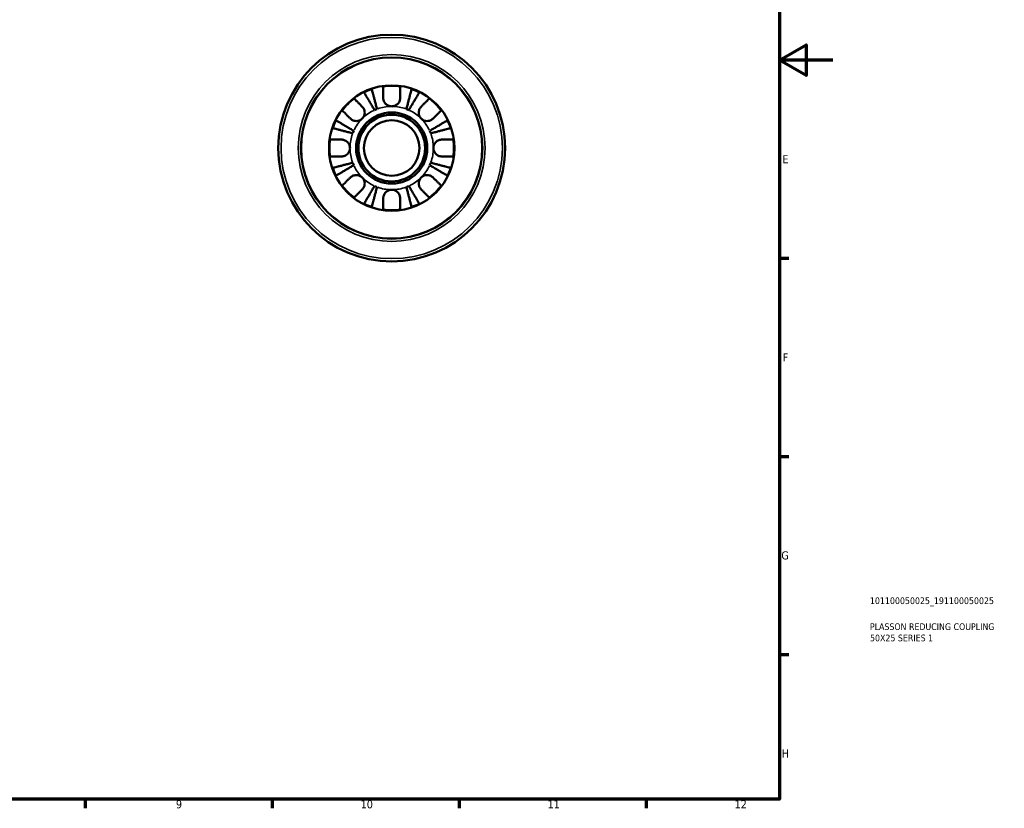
# Model space of a CAD drawing. Header units: millimetres. Extents: x 0 to 905, y -151 to 594.
# Tile 7 of 9: x 536 to 905, y 17 to 312. Entities that reach past the tile are written whole.
import ezdxf

# ---------------------------------------------------------------- set-up
doc = ezdxf.new("R2010")
doc.units = ezdxf.units.MM
for name, color, linetype, lineweight in [('Border (ANSI)', 7, 'Continuous', 70), ('Title (ISO)', 7, 'Continuous', 50), ('Visible (ANSI)', 7, 'Continuous', 50), ('Visible Narrow (ANSI)', 7, 'Continuous', 35)]:
    doc.layers.add(name, color=color, linetype=linetype, lineweight=lineweight)
doc.styles.add('Note Text (ANSI)', font='tahoma.ttf')
doc.styles.add('Note Text (ISO)', font='tahoma.ttf')

# ---------------------------------------------------------------- blocks, each defined once
blk = doc.blocks.new('Borders Default Border')
at = {"layer": 'Border (ANSI)'}
for p, q in [((821, 222.75), (824.45, 222.75)), ((821, 148.5), (824.45, 148.5)), ((821, 74.25), (824.45, 74.25)), ((560.67, 20), (560.67, 16.55)), ((630.75, 20), (630.75, 16.55)), ((700.83, 20), (700.83, 16.55)), ((770.92, 20), (770.92, 16.55))]:
    blk.add_line(p, q, dxfattribs=at)
at = {"layer": 'Border (ANSI)', "flags": 128}
for points in [[(20, 20), (20, 574), (821, 574), (821, 20), (20, 20)], [(841, 297), (821, 297), (831, 302.77), (831, 291.23), (821, 297)]]:
    blk.add_lwpolyline(points, dxfattribs=at)
at = {"layer": 'Border (ANSI)', "color": 230, "true_color": 0xff0080, "attachment_point": 7, "style": 'Note Text (ANSI)'}
for s, insert, char_height in [('E', (822.05, 258.35), 3.05), ('F', (822.14, 184.1), 3.05), ('G', (821.66, 109.79), 3.05), ('H', (821.81, 35.6), 3.05), ('9', (594.7, 16.49), 3.05), ('10', (663.96, 16.49), 3.048), ('11', (734.04, 16.55), 3.048), ('12', (804.13, 16.55), 3.048)]:
    blk.add_mtext(s, dxfattribs=dict(at, insert=insert, char_height=char_height))
blk = doc.blocks.new('Title Blocks ISO')
at = {"layer": 'Title (ISO)', "color": 232, "true_color": 0xca0064, "style": 'Note Text (ISO)'}
for tag, p in [('PART_NUMBER_001', (33.84, 73.13)), ('DESCRIPTION_001', (33.84, 63.4)), ('DESCRIPTION_002', (33.88, 59.18))]:
    blk.add_attdef(tag, p, '', height=2.5, dxfattribs=at)

msp = doc.modelspace()

# ---------------------------------------------------------------- linework, layer by layer
at = {"layer": 'Visible (ANSI)'}
for radius in [42.5, 34, 23.5, 13.35, 12.5, 10.417]:
    msp.add_circle((675.589, 264.096), radius, dxfattribs=at)
for radius, start, end in [(23.341, 108.62342, 116.37658), (23.341, 82.24391, 97.75609), (23.341, 63.62342, 71.37658), (23.341, 127.24391, 142.75609), (23.341, 37.24391, 52.75609), (15.625, 110.66622, 114.33378), (15.625, 65.66622, 69.33378), (23.341, 153.62342, 161.37658), (23.341, 18.62342, 26.37658), (15.625, 155.66622, 159.33378), (15.625, 20.66622, 24.33378), (23.341, 172.24391, 187.75609), (23.341, 352.24391, 7.75609), (15.625, 200.66622, 204.33378), (15.625, 335.66622, 339.33378), (23.341, 198.62342, 206.37658), (23.341, 333.62342, 341.37658), (23.341, 217.24391, 232.75609), (15.625, 245.66622, 249.33378), (15.625, 290.66622, 294.33378), (23.341, 307.24391, 322.75609), (23.341, 243.62342, 251.37658), (23.341, 262.24391, 277.75609), (23.341, 288.62342, 296.37658)]:
    msp.add_arc((675.589, 264.096), radius, start, end, dxfattribs=at)
for points, knots in [([(669.15, 278.333), (668.902, 278.754), (668.632, 279.214), (668.101, 280.114), (667.841, 280.555), (667.384, 281.332), (667.144, 281.74), (666.695, 282.501), (666.487, 282.854), (666.137, 283.448), (665.964, 283.743), (665.664, 284.252), (665.538, 284.466), (665.351, 284.783), (665.272, 284.918), (665.219, 285.007)], [3.5133942, 3.5133942, 3.5133942, 3.5133942, 3.6599759, 3.6599759, 3.8065576, 3.8065576, 3.952571, 3.952571, 4.0985843, 4.0985843, 4.244542, 4.244542, 4.3904997, 4.3904997, 4.5326255, 4.5326255, 4.5326255, 4.5326255]), ([(668.135, 286.215), (668.161, 286.115), (668.2, 285.964), (668.292, 285.608), (668.354, 285.369), (668.501, 284.798), (668.587, 284.467), (668.759, 283.8), (668.862, 283.403), (669.084, 282.547), (669.202, 282.088), (669.428, 281.215), (669.556, 280.719), (669.818, 279.706), (669.952, 279.189), (670.074, 278.716)], [0.1494024, 0.1494024, 0.1494024, 0.1494024, 0.2912498, 0.2912498, 0.4370651, 0.4370651, 0.5828803, 0.5828803, 0.7290354, 0.7290354, 0.8751905, 0.8751905, 1.0219149, 1.0219149, 1.1686392, 1.1686392, 1.1686392, 1.1686392]), ([(672.439, 282.871), (672.439, 283.2), (672.439, 283.532), (672.439, 284.293), (672.439, 284.707), (672.439, 285.401), (672.439, 285.746), (672.439, 286.342), (672.439, 286.592), (672.439, 286.962), (672.439, 287.119), (672.439, 287.223)], [3.89240184, 3.89240184, 3.89240184, 3.89240184, 3.99678632, 3.99678632, 4.14339205, 4.14339205, 4.28980063, 4.28980063, 4.43620921, 4.43620921, 4.57823442, 4.57823442, 4.57823442, 4.57823442]), ([(678.739, 287.223), (678.739, 287.12), (678.739, 286.965), (678.739, 286.597), (678.739, 286.349), (678.739, 285.757), (678.739, 285.414), (678.739, 284.721), (678.739, 284.307), (678.739, 283.541), (678.739, 283.204), (678.739, 282.871)], [0.14941001, 0.14941001, 0.14941001, 0.14941001, 0.29044502, 0.29044502, 0.43634177, 0.43634177, 0.58223851, 0.58223851, 0.72934673, 0.72934673, 0.83526259, 0.83526259, 0.83526259, 0.83526259]), ([(681.103, 278.716), (681.226, 279.189), (681.359, 279.705), (681.621, 280.717), (681.749, 281.213), (681.975, 282.085), (682.093, 282.543), (682.314, 283.399), (682.417, 283.796), (682.59, 284.463), (682.675, 284.795), (682.823, 285.367), (682.885, 285.607), (682.978, 285.963), (683.017, 286.114), (683.043, 286.215)], [3.5133942, 3.5133942, 3.5133942, 3.5133942, 3.6599759, 3.6599759, 3.8065576, 3.8065576, 3.952571, 3.952571, 4.0985843, 4.0985843, 4.244542, 4.244542, 4.3904997, 4.3904997, 4.5326255, 4.5326255, 4.5326255, 4.5326255]), ([(685.958, 285.007), (685.906, 284.918), (685.827, 284.784), (685.641, 284.467), (685.515, 284.254), (685.216, 283.746), (685.042, 283.451), (684.693, 282.858), (684.484, 282.504), (684.036, 281.743), (683.795, 281.335), (683.337, 280.557), (683.077, 280.116), (682.546, 279.215), (682.275, 278.754), (682.027, 278.333)], [0.1494024, 0.1494024, 0.1494024, 0.1494024, 0.2912498, 0.2912498, 0.4370651, 0.4370651, 0.5828803, 0.5828803, 0.7290354, 0.7290354, 0.8751905, 0.8751905, 1.0219149, 1.0219149, 1.1686392, 1.1686392, 1.1686392, 1.1686392]), ([(661.463, 282.677), (661.536, 282.603), (661.647, 282.492), (661.909, 282.23), (662.086, 282.053), (662.507, 281.632), (662.751, 281.388), (663.242, 280.897), (663.535, 280.605), (664.073, 280.067), (664.308, 279.832), (664.54, 279.599)], [0.14942955, 0.14942955, 0.14942955, 0.14942955, 0.29145476, 0.29145476, 0.43786333, 0.43786333, 0.58427191, 0.58427191, 0.73087765, 0.73087765, 0.83526212, 0.83526212, 0.83526212, 0.83526212]), ([(675.589, 279.721), (675.369, 279.721), (675.151, 279.744), (674.707, 279.838), (674.484, 279.912), (673.898, 280.182), (673.564, 280.424), (673.087, 280.935), (672.921, 281.172), (672.695, 281.609), (672.62, 281.8), (672.507, 282.189), (672.47, 282.387), (672.443, 282.68), (672.439, 282.776), (672.439, 282.871)], [-2.17667965, -2.17667965, -2.17667965, -2.17667965, -2.11086653, -2.11086653, -2.04055216, -2.04055216, -1.91738302, -1.91738302, -1.82942275, -1.82942275, -1.76558177, -1.76558177, -1.70117883, -1.70117883, -1.66961913, -1.66961913, -1.66961913, -1.66961913]), ([(678.739, 282.871), (678.739, 282.74), (678.731, 282.608), (678.689, 282.282), (678.647, 282.09), (678.521, 281.701), (678.436, 281.506), (678.182, 281.057), (677.995, 280.815), (677.493, 280.331), (677.163, 280.114), (676.417, 279.804), (676.005, 279.721), (675.589, 279.721)], [-0.50816407, -0.50816407, -0.50816407, -0.50816407, -0.46460526, -0.46460526, -0.40154747, -0.40154747, -0.3356183, -0.3356183, -0.24286964, -0.24286964, -0.12490659, -0.12490659, 0, 0, 0, 0]), ([(686.637, 279.599), (686.873, 279.835), (687.111, 280.073), (687.653, 280.615), (687.946, 280.908), (688.436, 281.398), (688.678, 281.64), (689.096, 282.058), (689.272, 282.234), (689.532, 282.494), (689.642, 282.604), (689.715, 282.677)], [3.89239507, 3.89239507, 3.89239507, 3.89239507, 3.99831093, 3.99831093, 4.14541915, 4.14541915, 4.2913159, 4.2913159, 4.43721264, 4.43721264, 4.57824766, 4.57824766, 4.57824766, 4.57824766]), ([(660.085, 275.145), (659.85, 275.38), (659.612, 275.618), (659.07, 276.16), (658.777, 276.453), (658.287, 276.943), (658.045, 277.185), (657.626, 277.604), (657.451, 277.779), (657.191, 278.039), (657.081, 278.149), (657.008, 278.222)], [3.89239507, 3.89239507, 3.89239507, 3.89239507, 3.99831093, 3.99831093, 4.14541915, 4.14541915, 4.2913159, 4.2913159, 4.43721264, 4.43721264, 4.57824766, 4.57824766, 4.57824766, 4.57824766]), ([(664.54, 279.599), (664.626, 279.513), (664.708, 279.421), (664.91, 279.166), (665.021, 278.994), (665.212, 278.621), (665.291, 278.42), (665.429, 277.921), (665.468, 277.62), (665.455, 276.924), (665.375, 276.536), (665.068, 275.789), (664.835, 275.439), (664.54, 275.145)], [-0.50766593, -0.50766593, -0.50766593, -0.50766593, -0.46718991, -0.46718991, -0.40200215, -0.40200215, -0.33506637, -0.33506637, -0.24300458, -0.24300458, -0.12488859, -0.12488859, 0, 0, 0, 0]), ([(686.637, 275.145), (686.482, 275.3), (686.343, 275.472), (686.095, 275.854), (685.989, 276.065), (685.791, 276.605), (685.726, 276.94), (685.707, 277.595), (685.745, 277.909), (685.886, 278.42), (685.965, 278.621), (686.157, 278.994), (686.267, 279.165), (686.469, 279.421), (686.551, 279.513), (686.637, 279.599)], [0, 0, 0, 0, 0.06608139, 0.06608139, 0.13667451, 0.13667451, 0.23873403, 0.23873403, 0.33457773, 0.33457773, 0.40157847, 0.40157847, 0.46685307, 0.46685307, 0.50745344, 0.50745344, 0.50745344, 0.50745344]), ([(694.17, 278.222), (694.097, 278.149), (693.987, 278.039), (693.727, 277.779), (693.551, 277.604), (693.133, 277.185), (692.89, 276.943), (692.401, 276.453), (692.108, 276.16), (691.566, 275.618), (691.328, 275.38), (691.092, 275.145)], [0.14941001, 0.14941001, 0.14941001, 0.14941001, 0.29044502, 0.29044502, 0.43634177, 0.43634177, 0.58223851, 0.58223851, 0.72934673, 0.72934673, 0.83526259, 0.83526259, 0.83526259, 0.83526259]), ([(654.678, 274.466), (654.767, 274.413), (654.901, 274.334), (655.217, 274.148), (655.431, 274.022), (655.939, 273.723), (656.233, 273.549), (656.827, 273.2), (657.181, 272.991), (657.942, 272.543), (658.35, 272.302), (659.128, 271.845), (659.569, 271.585), (660.47, 271.054), (660.93, 270.783), (661.352, 270.534)], [0.1494024, 0.1494024, 0.1494024, 0.1494024, 0.2912498, 0.2912498, 0.4370651, 0.4370651, 0.5828803, 0.5828803, 0.7290354, 0.7290354, 0.8751905, 0.8751905, 1.0219149, 1.0219149, 1.1686392, 1.1686392, 1.1686392, 1.1686392]), ([(664.54, 275.145), (664.384, 274.989), (664.213, 274.85), (663.831, 274.602), (663.62, 274.496), (663.08, 274.298), (662.745, 274.233), (662.089, 274.214), (661.775, 274.252), (661.265, 274.393), (661.064, 274.472), (660.691, 274.664), (660.519, 274.775), (660.264, 274.976), (660.172, 275.058), (660.085, 275.145)], [0, 0, 0, 0, 0.06608139, 0.06608139, 0.13667451, 0.13667451, 0.23873403, 0.23873403, 0.33457773, 0.33457773, 0.40157847, 0.40157847, 0.46685307, 0.46685307, 0.50745344, 0.50745344, 0.50745344, 0.50745344]), ([(691.092, 275.145), (691.006, 275.058), (690.914, 274.976), (690.658, 274.775), (690.487, 274.664), (690.114, 274.472), (689.913, 274.394), (689.414, 274.256), (689.113, 274.217), (688.417, 274.229), (688.029, 274.309), (687.281, 274.617), (686.932, 274.85), (686.637, 275.145)], [-0.50766593, -0.50766593, -0.50766593, -0.50766593, -0.46718991, -0.46718991, -0.40200215, -0.40200215, -0.33506637, -0.33506637, -0.24300458, -0.24300458, -0.12488859, -0.12488859, 0, 0, 0, 0]), ([(689.826, 270.534), (690.247, 270.783), (690.707, 271.054), (691.609, 271.585), (692.05, 271.845), (692.827, 272.302), (693.235, 272.543), (693.997, 272.991), (694.351, 273.2), (694.944, 273.549), (695.239, 273.723), (695.747, 274.022), (695.96, 274.148), (696.277, 274.334), (696.411, 274.413), (696.5, 274.466)], [3.5133937, 3.5133937, 3.5133937, 3.5133937, 3.6601181, 3.6601181, 3.8068425, 3.8068425, 3.9529976, 3.9529976, 4.0991526, 4.0991526, 4.2449679, 4.2449679, 4.3907831, 4.3907831, 4.5326305, 4.5326305, 4.5326305, 4.5326305]), ([(660.969, 269.61), (660.496, 269.733), (659.979, 269.867), (658.966, 270.129), (658.47, 270.257), (657.596, 270.483), (657.138, 270.601), (656.282, 270.823), (655.885, 270.925), (655.218, 271.098), (654.887, 271.183), (654.316, 271.331), (654.076, 271.393), (653.721, 271.485), (653.57, 271.524), (653.47, 271.55)], [3.5133937, 3.5133937, 3.5133937, 3.5133937, 3.6601181, 3.6601181, 3.8068425, 3.8068425, 3.9529976, 3.9529976, 4.0991526, 4.0991526, 4.2449679, 4.2449679, 4.3907831, 4.3907831, 4.5326305, 4.5326305, 4.5326305, 4.5326305]), ([(697.707, 271.55), (697.607, 271.524), (697.456, 271.485), (697.1, 271.393), (696.859, 271.331), (696.288, 271.183), (695.956, 271.097), (695.289, 270.924), (694.891, 270.822), (694.036, 270.6), (693.578, 270.482), (692.705, 270.256), (692.21, 270.128), (691.198, 269.866), (690.681, 269.733), (690.208, 269.61)], [0.1494079, 0.1494079, 0.1494079, 0.1494079, 0.2915337, 0.2915337, 0.4374914, 0.4374914, 0.5834491, 0.5834491, 0.7294624, 0.7294624, 0.8754758, 0.8754758, 1.0220575, 1.0220575, 1.1686392, 1.1686392, 1.1686392, 1.1686392]), ([(652.461, 267.246), (652.565, 267.246), (652.72, 267.246), (653.088, 267.246), (653.336, 267.246), (653.928, 267.246), (654.271, 267.246), (654.963, 267.246), (655.377, 267.246), (656.144, 267.246), (656.481, 267.246), (656.814, 267.246)], [0.14941001, 0.14941001, 0.14941001, 0.14941001, 0.29044502, 0.29044502, 0.43634177, 0.43634177, 0.58223851, 0.58223851, 0.72934673, 0.72934673, 0.83526259, 0.83526259, 0.83526259, 0.83526259]), ([(656.814, 267.246), (656.945, 267.246), (657.077, 267.238), (657.402, 267.197), (657.595, 267.154), (657.984, 267.028), (658.178, 266.943), (658.627, 266.689), (658.869, 266.503), (659.353, 266), (659.57, 265.67), (659.881, 264.924), (659.964, 264.512), (659.964, 264.096)], [-0.50816407, -0.50816407, -0.50816407, -0.50816407, -0.46460526, -0.46460526, -0.40154747, -0.40154747, -0.3356183, -0.3356183, -0.24286964, -0.24286964, -0.12490659, -0.12490659, 0, 0, 0, 0]), ([(691.214, 264.096), (691.214, 264.346), (691.244, 264.596), (691.368, 265.107), (691.468, 265.365), (691.794, 265.961), (692.053, 266.274), (692.572, 266.701), (692.8, 266.843), (693.196, 267.027), (693.355, 267.085), (693.666, 267.172), (693.816, 267.202), (694.099, 267.238), (694.232, 267.246), (694.364, 267.246)], [0, 0, 0, 0, 0.07514839, 0.07514839, 0.15775683, 0.15775683, 0.27887104, 0.27887104, 0.36056434, 0.36056434, 0.41315921, 0.41315921, 0.46174689, 0.46174689, 0.50485698, 0.50485698, 0.50485698, 0.50485698]), ([(694.364, 267.246), (694.697, 267.246), (695.034, 267.246), (695.8, 267.246), (696.214, 267.246), (696.907, 267.246), (697.25, 267.246), (697.841, 267.246), (698.09, 267.246), (698.457, 267.246), (698.613, 267.246), (698.716, 267.246)], [3.89239507, 3.89239507, 3.89239507, 3.89239507, 3.99831093, 3.99831093, 4.14541915, 4.14541915, 4.2913159, 4.2913159, 4.43721264, 4.43721264, 4.57824766, 4.57824766, 4.57824766, 4.57824766]), ([(659.964, 264.096), (659.964, 263.877), (659.941, 263.658), (659.847, 263.214), (659.773, 262.991), (659.503, 262.405), (659.261, 262.071), (658.75, 261.594), (658.513, 261.428), (658.075, 261.202), (657.885, 261.127), (657.495, 261.014), (657.298, 260.977), (657.005, 260.95), (656.909, 260.946), (656.814, 260.946)], [-2.17667965, -2.17667965, -2.17667965, -2.17667965, -2.11086653, -2.11086653, -2.04055216, -2.04055216, -1.91738302, -1.91738302, -1.82942275, -1.82942275, -1.76558177, -1.76558177, -1.70117883, -1.70117883, -1.66961913, -1.66961913, -1.66961913, -1.66961913]), ([(694.364, 260.946), (694.351, 260.946), (694.339, 260.946), (694.158, 260.948), (693.987, 260.964), (693.667, 261.02), (693.518, 261.058), (693.195, 261.165), (693.023, 261.239), (692.572, 261.485), (692.311, 261.684), (691.818, 262.201), (691.605, 262.527), (691.296, 263.268), (691.214, 263.679), (691.214, 264.096)], [-0.51072287, -0.51072287, -0.51072287, -0.51072287, -0.50653573, -0.50653573, -0.4498196, -0.4498196, -0.40070764, -0.40070764, -0.34173664, -0.34173664, -0.24159774, -0.24159774, -0.12498377, -0.12498377, 0, 0, 0, 0]), ([(656.814, 260.946), (656.481, 260.946), (656.144, 260.946), (655.377, 260.946), (654.963, 260.946), (654.271, 260.946), (653.928, 260.946), (653.336, 260.946), (653.088, 260.946), (652.72, 260.946), (652.565, 260.946), (652.461, 260.946)], [3.89239507, 3.89239507, 3.89239507, 3.89239507, 3.99831093, 3.99831093, 4.14541915, 4.14541915, 4.2913159, 4.2913159, 4.43721264, 4.43721264, 4.57824766, 4.57824766, 4.57824766, 4.57824766]), ([(653.47, 256.642), (653.57, 256.668), (653.721, 256.707), (654.076, 256.799), (654.316, 256.861), (654.887, 257.009), (655.218, 257.094), (655.885, 257.267), (656.282, 257.369), (657.138, 257.591), (657.596, 257.709), (658.47, 257.935), (658.966, 258.063), (659.979, 258.325), (660.496, 258.459), (660.969, 258.582)], [0.1494024, 0.1494024, 0.1494024, 0.1494024, 0.2912498, 0.2912498, 0.4370651, 0.4370651, 0.5828803, 0.5828803, 0.7290354, 0.7290354, 0.8751905, 0.8751905, 1.0219149, 1.0219149, 1.1686392, 1.1686392, 1.1686392, 1.1686392]), ([(690.208, 258.582), (690.682, 258.459), (691.199, 258.325), (692.212, 258.063), (692.708, 257.935), (693.581, 257.709), (694.04, 257.591), (694.895, 257.369), (695.293, 257.267), (695.96, 257.094), (696.291, 257.009), (696.861, 256.861), (697.101, 256.799), (697.457, 256.707), (697.607, 256.668), (697.707, 256.642)], [3.5133937, 3.5133937, 3.5133937, 3.5133937, 3.6601181, 3.6601181, 3.8068425, 3.8068425, 3.9529976, 3.9529976, 4.0991526, 4.0991526, 4.2449679, 4.2449679, 4.3907831, 4.3907831, 4.5326305, 4.5326305, 4.5326305, 4.5326305]), ([(698.716, 260.946), (698.613, 260.946), (698.457, 260.946), (698.09, 260.946), (697.841, 260.946), (697.25, 260.946), (696.907, 260.946), (696.214, 260.946), (695.8, 260.946), (695.034, 260.946), (694.697, 260.946), (694.364, 260.946)], [0.14941001, 0.14941001, 0.14941001, 0.14941001, 0.29044502, 0.29044502, 0.43634177, 0.43634177, 0.58223851, 0.58223851, 0.72934673, 0.72934673, 0.83526259, 0.83526259, 0.83526259, 0.83526259]), ([(661.352, 257.658), (660.93, 257.409), (660.47, 257.138), (659.569, 256.607), (659.128, 256.347), (658.35, 255.89), (657.942, 255.649), (657.181, 255.201), (656.827, 254.992), (656.233, 254.643), (655.939, 254.469), (655.431, 254.17), (655.217, 254.044), (654.901, 253.858), (654.767, 253.779), (654.678, 253.726)], [3.5133942, 3.5133942, 3.5133942, 3.5133942, 3.6601185, 3.6601185, 3.8068429, 3.8068429, 3.952998, 3.952998, 4.0991531, 4.0991531, 4.2449683, 4.2449683, 4.3907836, 4.3907836, 4.532631, 4.532631, 4.532631, 4.532631]), ([(696.5, 253.726), (696.411, 253.779), (696.277, 253.858), (695.96, 254.044), (695.747, 254.17), (695.239, 254.469), (694.944, 254.643), (694.351, 254.992), (693.997, 255.201), (693.235, 255.649), (692.827, 255.89), (692.05, 256.347), (691.609, 256.607), (690.707, 257.138), (690.247, 257.409), (689.826, 257.658)], [0.1494024, 0.1494024, 0.1494024, 0.1494024, 0.2912498, 0.2912498, 0.4370651, 0.4370651, 0.5828803, 0.5828803, 0.7290354, 0.7290354, 0.8751905, 0.8751905, 1.0219149, 1.0219149, 1.1686392, 1.1686392, 1.1686392, 1.1686392]), ([(657.008, 249.97), (657.081, 250.043), (657.191, 250.153), (657.451, 250.413), (657.626, 250.588), (658.045, 251.007), (658.287, 251.249), (658.777, 251.739), (659.07, 252.032), (659.612, 252.574), (659.85, 252.812), (660.085, 253.047)], [0.14941001, 0.14941001, 0.14941001, 0.14941001, 0.29044502, 0.29044502, 0.43634177, 0.43634177, 0.58223851, 0.58223851, 0.72934673, 0.72934673, 0.83526259, 0.83526259, 0.83526259, 0.83526259]), ([(660.085, 253.047), (660.172, 253.134), (660.264, 253.216), (660.519, 253.417), (660.691, 253.528), (661.064, 253.72), (661.264, 253.798), (661.763, 253.936), (662.064, 253.975), (662.761, 253.963), (663.148, 253.883), (663.896, 253.575), (664.246, 253.342), (664.54, 253.047)], [-0.50766593, -0.50766593, -0.50766593, -0.50766593, -0.46718991, -0.46718991, -0.40200215, -0.40200215, -0.33506637, -0.33506637, -0.24300458, -0.24300458, -0.12488859, -0.12488859, 0, 0, 0, 0]), ([(664.54, 253.047), (664.696, 252.892), (664.835, 252.72), (665.083, 252.338), (665.189, 252.127), (665.387, 251.587), (665.451, 251.252), (665.471, 250.597), (665.432, 250.283), (665.291, 249.772), (665.213, 249.571), (665.021, 249.198), (664.91, 249.027), (664.709, 248.771), (664.627, 248.679), (664.54, 248.593)], [0, 0, 0, 0, 0.06608139, 0.06608139, 0.13667451, 0.13667451, 0.23873403, 0.23873403, 0.33457773, 0.33457773, 0.40157847, 0.40157847, 0.46685307, 0.46685307, 0.50745344, 0.50745344, 0.50745344, 0.50745344]), ([(686.637, 248.593), (686.551, 248.679), (686.469, 248.771), (686.268, 249.026), (686.157, 249.198), (685.965, 249.571), (685.886, 249.772), (685.749, 250.271), (685.71, 250.572), (685.722, 251.268), (685.802, 251.656), (686.11, 252.403), (686.343, 252.753), (686.637, 253.047)], [-0.50766593, -0.50766593, -0.50766593, -0.50766593, -0.46718991, -0.46718991, -0.40200215, -0.40200215, -0.33506637, -0.33506637, -0.24300458, -0.24300458, -0.12488859, -0.12488859, 0, 0, 0, 0]), ([(686.637, 253.047), (686.793, 253.203), (686.965, 253.342), (687.347, 253.59), (687.558, 253.696), (688.097, 253.894), (688.433, 253.959), (689.088, 253.978), (689.402, 253.94), (689.913, 253.799), (690.113, 253.72), (690.487, 253.528), (690.658, 253.417), (690.914, 253.216), (691.006, 253.134), (691.092, 253.047)], [0, 0, 0, 0, 0.06608139, 0.06608139, 0.13667451, 0.13667451, 0.23873403, 0.23873403, 0.33457773, 0.33457773, 0.40157847, 0.40157847, 0.46685307, 0.46685307, 0.50745344, 0.50745344, 0.50745344, 0.50745344]), ([(691.092, 253.047), (691.324, 252.815), (691.559, 252.58), (692.098, 252.042), (692.39, 251.749), (692.881, 251.258), (693.125, 251.014), (693.546, 250.593), (693.723, 250.416), (693.985, 250.154), (694.096, 250.044), (694.17, 249.97)], [3.89240184, 3.89240184, 3.89240184, 3.89240184, 3.99678632, 3.99678632, 4.14339205, 4.14339205, 4.28980063, 4.28980063, 4.43620921, 4.43620921, 4.57823442, 4.57823442, 4.57823442, 4.57823442]), ([(664.54, 248.593), (664.305, 248.357), (664.067, 248.119), (663.525, 247.577), (663.232, 247.284), (662.742, 246.794), (662.5, 246.552), (662.081, 246.134), (661.905, 245.958), (661.646, 245.698), (661.536, 245.588), (661.463, 245.515)], [3.8924012, 3.8924012, 3.8924012, 3.8924012, 3.99831706, 3.99831706, 4.14542528, 4.14542528, 4.29132202, 4.29132202, 4.43721877, 4.43721877, 4.57825378, 4.57825378, 4.57825378, 4.57825378]), ([(665.219, 243.185), (665.272, 243.274), (665.351, 243.409), (665.538, 243.726), (665.664, 243.94), (665.964, 244.449), (666.137, 244.744), (666.487, 245.338), (666.695, 245.691), (667.144, 246.452), (667.384, 246.86), (667.841, 247.637), (668.101, 248.078), (668.632, 248.978), (668.902, 249.438), (669.15, 249.859)], [0.1494079, 0.1494079, 0.1494079, 0.1494079, 0.2915337, 0.2915337, 0.4374914, 0.4374914, 0.5834491, 0.5834491, 0.7294624, 0.7294624, 0.8754758, 0.8754758, 1.0220575, 1.0220575, 1.1686392, 1.1686392, 1.1686392, 1.1686392]), ([(670.074, 249.476), (669.952, 249.003), (669.818, 248.486), (669.556, 247.473), (669.428, 246.977), (669.202, 246.104), (669.084, 245.645), (668.862, 244.789), (668.759, 244.392), (668.587, 243.725), (668.501, 243.394), (668.354, 242.823), (668.292, 242.584), (668.2, 242.228), (668.161, 242.077), (668.135, 241.977)], [3.5133937, 3.5133937, 3.5133937, 3.5133937, 3.6601181, 3.6601181, 3.8068425, 3.8068425, 3.9529976, 3.9529976, 4.0991526, 4.0991526, 4.2449679, 4.2449679, 4.3907831, 4.3907831, 4.5326305, 4.5326305, 4.5326305, 4.5326305]), ([(672.439, 245.321), (672.439, 245.452), (672.447, 245.584), (672.488, 245.91), (672.531, 246.102), (672.657, 246.491), (672.742, 246.686), (672.996, 247.135), (673.182, 247.377), (673.685, 247.861), (674.015, 248.078), (674.761, 248.388), (675.172, 248.471), (675.589, 248.471)], [-0.50816407, -0.50816407, -0.50816407, -0.50816407, -0.46460526, -0.46460526, -0.40154747, -0.40154747, -0.3356183, -0.3356183, -0.24286964, -0.24286964, -0.12490659, -0.12490659, 0, 0, 0, 0]), ([(675.589, 248.471), (675.808, 248.471), (676.027, 248.448), (676.471, 248.354), (676.694, 248.28), (677.279, 248.01), (677.614, 247.768), (678.09, 247.257), (678.256, 247.02), (678.482, 246.583), (678.558, 246.392), (678.671, 246.003), (678.708, 245.805), (678.734, 245.512), (678.739, 245.416), (678.739, 245.321)], [-2.17667965, -2.17667965, -2.17667965, -2.17667965, -2.11086653, -2.11086653, -2.04055216, -2.04055216, -1.91738302, -1.91738302, -1.82942275, -1.82942275, -1.76558177, -1.76558177, -1.70117883, -1.70117883, -1.66961913, -1.66961913, -1.66961913, -1.66961913]), ([(683.043, 241.977), (683.017, 242.078), (682.978, 242.229), (682.885, 242.585), (682.823, 242.825), (682.675, 243.397), (682.59, 243.729), (682.417, 244.396), (682.314, 244.793), (682.093, 245.649), (681.975, 246.107), (681.749, 246.979), (681.621, 247.475), (681.359, 248.487), (681.226, 249.003), (681.103, 249.476)], [0.1494079, 0.1494079, 0.1494079, 0.1494079, 0.2915337, 0.2915337, 0.4374914, 0.4374914, 0.5834491, 0.5834491, 0.7294624, 0.7294624, 0.8754758, 0.8754758, 1.0220575, 1.0220575, 1.1686392, 1.1686392, 1.1686392, 1.1686392]), ([(682.027, 249.859), (682.275, 249.438), (682.546, 248.977), (683.077, 248.076), (683.337, 247.635), (683.795, 246.857), (684.036, 246.449), (684.484, 245.688), (684.693, 245.334), (685.042, 244.741), (685.216, 244.446), (685.515, 243.938), (685.641, 243.725), (685.827, 243.408), (685.906, 243.274), (685.958, 243.185)], [3.5133937, 3.5133937, 3.5133937, 3.5133937, 3.6601181, 3.6601181, 3.8068425, 3.8068425, 3.9529976, 3.9529976, 4.0991526, 4.0991526, 4.2449679, 4.2449679, 4.3907831, 4.3907831, 4.5326305, 4.5326305, 4.5326305, 4.5326305]), ([(689.715, 245.515), (689.642, 245.588), (689.532, 245.698), (689.272, 245.958), (689.096, 246.134), (688.678, 246.552), (688.436, 246.794), (687.946, 247.284), (687.653, 247.577), (687.111, 248.119), (686.873, 248.357), (686.637, 248.593)], [0.14941001, 0.14941001, 0.14941001, 0.14941001, 0.29044502, 0.29044502, 0.43634177, 0.43634177, 0.58223851, 0.58223851, 0.72934673, 0.72934673, 0.83526259, 0.83526259, 0.83526259, 0.83526259]), ([(672.439, 240.969), (672.439, 241.073), (672.439, 241.23), (672.439, 241.6), (672.439, 241.85), (672.439, 242.446), (672.439, 242.791), (672.439, 243.485), (672.439, 243.899), (672.439, 244.66), (672.439, 244.992), (672.439, 245.321)], [0.14942955, 0.14942955, 0.14942955, 0.14942955, 0.29145476, 0.29145476, 0.43786333, 0.43786333, 0.58427191, 0.58427191, 0.73087765, 0.73087765, 0.83526212, 0.83526212, 0.83526212, 0.83526212]), ([(678.739, 245.321), (678.739, 244.988), (678.739, 244.651), (678.739, 243.885), (678.739, 243.471), (678.739, 242.778), (678.739, 242.435), (678.739, 241.843), (678.739, 241.595), (678.739, 241.227), (678.739, 241.072), (678.739, 240.969)], [3.89239507, 3.89239507, 3.89239507, 3.89239507, 3.99831093, 3.99831093, 4.14541915, 4.14541915, 4.2913159, 4.2913159, 4.43721264, 4.43721264, 4.57824766, 4.57824766, 4.57824766, 4.57824766])]:
    msp.add_open_spline(points, degree=3, knots=knots, dxfattribs=at)
at = {"layer": 'Visible Narrow (ANSI)'}
for radius in [41.475, 35.025, 33.821]:
    msp.add_circle((675.589, 264.096), radius, dxfattribs=at)
for start, end in [(115.36709, 133.96669), (91.03331, 109.63291), (70.36709, 88.96669), (46.03331, 64.63291), (136.03331, 154.63291), (25.36709, 43.96669), (160.36709, 178.96669), (1.03331, 19.63291), (181.03331, 199.63291), (340.36709, 358.96669), (205.36709, 223.96669), (316.03331, 334.63291), (226.03331, 244.63291), (295.36709, 313.96669), (250.36709, 268.96669), (271.03331, 289.63291)]:
    msp.add_arc((675.589, 264.096), 15.625, start, end, dxfattribs=at)

# ---------------------------------------------------------------- block references
msp.add_blockref('Borders Default Border', (0, 0))
msp.add_blockref('Title Blocks ISO', (821, 20)).add_auto_attribs({'PART_NUMBER_001': '101100050025_191100050025', 'DESCRIPTION_001': 'PLASSON REDUCING COUPLING', 'DESCRIPTION_002': '50X25 SERIES 1'})

doc.saveas('drawing.dxf')
